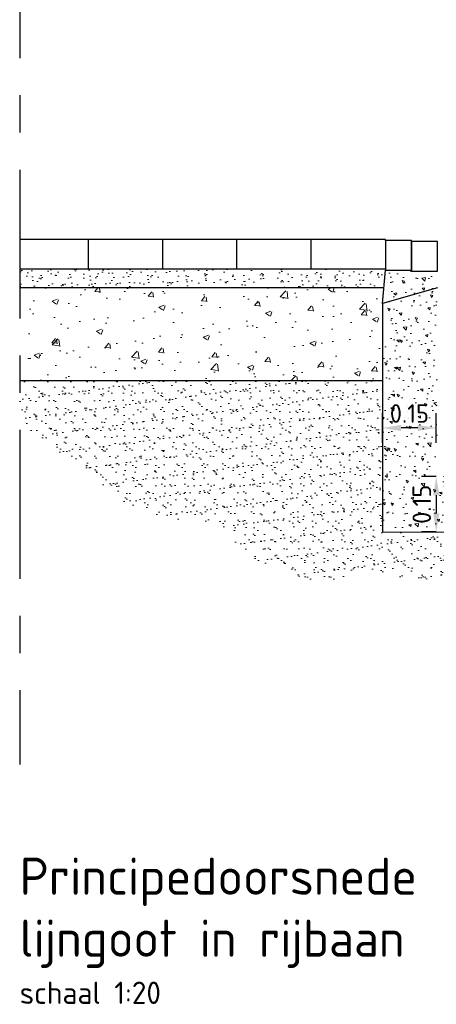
# Model space of a CAD drawing. Header units: metres. Extents: x 2158 to 2361, y 3646 to 3696.
# Tile 7 of 44: x 2199.21 to 2200.33, y 3666.8 to 3669.45. Entities that reach past the tile are written whole.
import ezdxf

# ---------------------------------------------------------------- set-up
doc = ezdxf.new("R2010")
doc.units = ezdxf.units.M
doc.header["$LTSCALE"] = 5
doc.linetypes.add('XX-AFBREEK', pattern=[7, 4, -1, 1, -1])
for name, color, linetype, lineweight in [('N-WE-GW-GROND_ZAND-A', 11, 'Continuous', 18), ('N-WE-RI-HWA-BETONVORM-V', 254, 'Continuous', 18), ('N-WE-RI-HWA_uitstroombak-G', 3, 'Continuous', 25), ('N-WE-VH-VERHARDING_FUNDERING-A', 1, 'Continuous', 18), ('X-XX-AL-AFBREEKLIJN-GD', 7, 'XX-AFBREEK', 25), ('X-XX-AL-T18', 10, 'Continuous', 15)]:
    doc.layers.add(name, color=color, linetype=linetype, lineweight=lineweight)
doc.layers.add('TM00_MAATVOERING', color=1, linetype='Continuous')
doc.styles.add('NLCS-ISO-M20-T25', font='NLCS-ISO.ttf', dxfattribs={"height": 0.05})
doc.styles.add('NLCS-ISO-M20-T50', font='NLCS-ISO.ttf', dxfattribs={"height": 0.1})
doc.dimstyles.new('NLCS-M20-T25-PIJL_L2_H1', dxfattribs={"dimscale": 0.02, "dimtxt": 2.5, "dimasz": 2.5, "dimexe": 2, "dimexo": 2, "dimgap": 0.7, "dimtad": 1, "dimzin": 0, "dimdsep": 46, "dimtxsty": 'NLCS-ISO-M20-T25', "dimcen": 0, "dimdle": 2, "dimclrd": 256, "dimclre": 256, "dimclrt": 256, "dimadec": 1, "dimazin": 0, "dimtfac": 1, "dimtdec": 3, "dimtofl": 0, "dimtmove": 0, "dimatfit": 3, "dimfxl": 2, "dimfxlon": 1, "dimtfillclr": 256, "dimtolj": 1, "dimtzin": 0, "dimlwd": -1, "dimlwe": -1, "dimarcsym": 0})

# ---------------------------------------------------------------- blocks, each defined once
blk = doc.blocks.new('*D35')
at = {"layer": 'Defpoints', "color": 0, "ltscale": 0.2, "transparency": 16777216}
for p in [(2200.3268, 3668.2232), (2200.3265, 3668.0742), (2200.3265, 3668.0742)]:
    blk.add_point(p, dxfattribs=at)
at = {"layer": 'TM00_MAATVOERING', "ltscale": 0.2, "transparency": 16777216}
for p, q in [((2200.3265, 3668.2232), (2200.2865, 3668.2232)), ((2200.3265, 3668.1732), (2200.3265, 3668.1242)), ((2200.3265, 3668.0742), (2200.2865, 3668.0742))]:
    blk.add_line(p, q, dxfattribs=at)
for points in [[(2200.3182, 3668.1732), (2200.3348, 3668.1732), (2200.3265, 3668.2232)], [(2200.3182, 3668.1242), (2200.3348, 3668.1242), (2200.3265, 3668.0742)]]:
    blk.add_solid(points, dxfattribs=at)
at = {"layer": 'TM00_MAATVOERING', "ltscale": 0.2, "transparency": 16777216, "insert": (2200.2875, 3668.1487), "char_height": 0.05, "attachment_point": 5, "rotation": 90, "style": 'NLCS-ISO-M20-T25'}
blk.add_mtext('\\A1;0.15', dxfattribs=at)
blk = doc.blocks.new('*D36')
at = {"layer": 'Defpoints', "color": 0, "ltscale": 0.2, "transparency": 16777216}
for p in [(2200.1819, 3668.3539), (2200.1819, 3668.2232), (2200.3265, 3668.2232)]:
    blk.add_point(p, dxfattribs=at)
at = {"layer": 'TM00_MAATVOERING', "ltscale": 0.2, "transparency": 16777216}
for p, q in [((2200.1819, 3668.3139), (2200.1819, 3668.3939)), ((2200.3265, 3668.3139), (2200.3265, 3668.3939)), ((2200.2765, 3668.3539), (2200.2319, 3668.3539))]:
    blk.add_line(p, q, dxfattribs=at)
for points in [[(2200.2319, 3668.3622), (2200.2319, 3668.3456), (2200.1819, 3668.3539)], [(2200.2765, 3668.3622), (2200.2765, 3668.3456), (2200.3265, 3668.3539)]]:
    blk.add_solid(points, dxfattribs=at)
at = {"layer": 'TM00_MAATVOERING', "ltscale": 0.2, "transparency": 16777216, "insert": (2200.2542, 3668.3929), "char_height": 0.05, "attachment_point": 5, "style": 'NLCS-ISO-M20-T25'}
blk.add_mtext('\\A1;0.15', dxfattribs=at)

msp = doc.modelspace()

# ---------------------------------------------------------------- hatches: boundary and pattern name
at = {"layer": 'N-WE-GW-GROND_ZAND-A'}
h = msp.add_hatch(dxfattribs=at)
h.set_pattern_fill('AVH-FUNDERING_ZAND', color=256, scale=0.02, pattern_type=2)
h.set_pattern_definition([(127.5, (2199.205106, 3667.448533), (-0.0385365, -0.00125987), [0, -0.0304, 0, -0.034, 0, -0.0325]), (97.5, (2199.205106, 3667.448533), (-0.056443, 0.0353955), [0, -0.0164, 0, -0.0274, 0, -0.0105]), (57.5, (2199.205106, 3667.423933), (-0.0001132, 0.06228284), [0, -0.01, 0, -0.036, 0, -0.047]), (47.5, (2199.205106, 3667.42393), (-0.0175535, 0.0601225), [0, -0.005, 0, -0.0236, 0, -0.027])])
h.paths.add_polyline_path([(2199.2051, 3668.7806), (2200.1901, 3668.7806), (2200.1901, 3668.7781), (2200.1857, 3668.7306), (2199.2051, 3668.7306)])
at = {"layer": 'N-WE-GW-GROND_ZAND-A', "ltscale": 0.2}
h = msp.add_hatch(dxfattribs=at)
h.set_pattern_fill('AGW-GROND_ZAND', color=256, scale=0.02, pattern_type=2)
h.set_pattern_definition([(37.5, (-5.551372, 0), (-0.00125986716, 0.03853647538), [0, -0.0304, 0, -0.034, 0, -0.0325]), (7.5, (-5.55137, 0), (0.0353955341, 0.0564429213), [0, -0.0164, 0, -0.0274, 0, -0.0105]), (327.5, (-5.575972, 0), (0.06228283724, 0.00011318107), [0, -0.01, 0, -0.036, 0, -0.047]), (317.5, (-5.57597, 0), (0.0601225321, 0.0175535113), [0, -0.005, 0, -0.0236, 0, -0.027])])
h.paths.add_polyline_path([(2199.2051, 3668.3719), (2199.2051, 3668.4806), (2200.1819, 3668.4806), (2200.1819, 3668.0745), (2200.5263, 3668.0738), (2200.5263, 3667.9255), (2200.1576, 3667.96), (2199.9928, 3667.9403), (2199.8255, 3668.0042), (2199.7362, 3668.0984), (2199.5929, 3668.1118), (2199.4678, 3668.1608)])
at = {"layer": 'N-WE-RI-HWA-BETONVORM-V'}
h = msp.add_hatch(dxfattribs=at)
h.set_pattern_fill('ACO-BETON_LICHT', color=256, scale=0.02, pattern_type=2)
h.set_pattern_definition([(140, (2199.205106, 3667.44853), (0.0063756, 0.0728739), [0.00762, -0.08382]), (85, (2199.205106, 3667.44853), (-0.0764227, -0.014097), [0.006096, -0.067056]), (190.451, (2199.20564, 3667.454605), (-0.0700467, 0.058777), [0.006476, -0.071236]), (136.184, (2199.18479, 3667.44853), (0.016817, 0.1084316), [0.01143, -0.12573]), (186.6356, (2199.18619, 3667.45757), (-0.09897, 0.094962), [0.009714, -0.106854]), (81.184, (2199.18479, 3667.44853), (-0.09897, 0.094962), [0.009144, -0.100584]), (111, (2199.189866, 3667.45869), (0.0409062, 0.060646), [0.00762, -0.08382]), (56, (2199.189866, 3667.45869), (-0.0736752, 0.0247208), [0.006096, -0.067056]), (161.4514, (2199.193275, 3667.463746), (-0.0327691, 0.0853666), [0.006476, -0.071236]), (127.5, (2199.205106, 3667.448533), (-0.033822, 0.00123544), [0, -0.0662432, 0, -0.068072, 0, -0.06731]), (97.5, (2199.205106, 3667.448533), (-0.0400722, 0.0267279), [0, -0.0388112, 0, -0.0647192, 0, -0.025654]), (57.5, (2199.205106, 3667.425876), (0.0022915, 0.05423624), [0, -0.0254, 0, -0.079248, 0, -0.105156]), (47.5, (2199.205106, 3667.415716), (-0.0101706, 0.0592517), [0, -0.03302, 0, -0.0526288, 0, -0.074676])])
h.paths.add_polyline_path([(2200.1901, 3668.7781), (2200.2601, 3668.7781), (2200.2601, 3668.7756), (2200.3301, 3668.7756), (2200.3301, 3668.7306), (2200.1819, 3668.689)])
h = msp.add_hatch(dxfattribs=at)
h.set_pattern_fill('ACO-BETON_LICHT', color=256, scale=0.02, pattern_type=2)
h.set_pattern_definition([(140, (2200.18185, 3668.07454), (0.0063756, 0.072874), [0.00762, -0.08382]), (85, (2200.18185, 3668.07454), (-0.076423, -0.014097), [0.006096, -0.067056]), (190.451, (2200.18238, 3668.08061), (-0.070047, 0.058777), [0.006476, -0.071236]), (136.184, (2200.16153, 3668.07454), (0.016817, 0.108432), [0.01143, -0.12573]), (186.636, (2200.16293, 3668.08358), (-0.09897, 0.094962), [0.009714, -0.106854]), (81.184, (2200.16153, 3668.07454), (-0.09897, 0.094962), [0.009144, -0.100584]), (111, (2200.16661, 3668.0847), (0.040906, 0.060646), [0.00762, -0.08382]), (56, (2200.16661, 3668.0847), (-0.073675, 0.024721), [0.006096, -0.067056]), (161.451, (2200.17002, 3668.089754), (-0.032769, 0.0853666), [0.006476, -0.071236]), (127.5, (2200.18185, 3668.07454), (-0.033822, 0.0012354), [0, -0.0662432, 0, -0.068072, 0, -0.06731]), (97.5, (2200.18185, 3668.07454), (-0.0400722, 0.0267279), [0, -0.0388112, 0, -0.0647192, 0, -0.025654]), (57.5, (2200.18185, 3668.051884), (0.0022915, 0.0542362), [0, -0.0254, 0, -0.079248, 0, -0.105156]), (47.5, (2200.18185, 3668.041724), (-0.0101706, 0.0592517), [0, -0.03302, 0, -0.0526288, 0, -0.074676])])
h.paths.add_polyline_path([(2200.1819, 3668.689), (2200.3301, 3668.7306), (2200.3301, 3668.6902), (2200.3277, 3668.3539), (2200.3276, 3668.3388), (2200.3275, 3668.3172), (2200.3274, 3668.3145), (2200.3273, 3668.2948), (2200.3273, 3668.2872), (2200.3273, 3668.2863), (2200.3272, 3668.2817), (2200.3272, 3668.2768), (2200.3271, 3668.2717), (2200.3271, 3668.2677), (2200.3271, 3668.2626), (2200.3268, 3668.2232), (2200.3662, 3668.2232), (2200.3714, 3668.2232), (2200.3753, 3668.2232), (2200.3805, 3668.2232), (2200.5263, 3668.2232), (2200.5263, 3668.0739), (2200.1819, 3668.0746)])
at = {"layer": 'N-WE-VH-VERHARDING_FUNDERING-A'}
h = msp.add_hatch(dxfattribs=at)
h.set_pattern_fill('AVH-FUNDERING_GRANULAAT_MENG_01', color=256, scale=0.02, pattern_type=2)
h.set_pattern_definition([(50, (-10.24265, 0), (0.1434520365, -0.012550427), [0.015, -0.165]), (355, (-10.24265, 0), (-0.0277502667, 0.1504384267), [0.012, -0.132]), (100.4514, (-10.2307, -0.00105), (0.1157018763, 0.1378879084), [0.012748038, -0.1402284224]), (46.1842, (-10.24265, 0.04), (0.21344821, -0.033103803), [0.0225, -0.2475]), (96.6356, (-10.22487, 0.03724), (0.186932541, 0.194823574), [0.019122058, -0.2103426]), (351.1842, (-10.24265, 0.04), (0.186932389, 0.19482372), [0.018, -0.198]), (21, (-10.22265, 0.03), (0.1193814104, -0.080523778), [0.015, -0.165]), (326, (-10.22265, 0.03), (0.0486630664, 0.145030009), [0.012, -0.132]), (71.4514, (-10.2127, 0.02329), (0.1680445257, 0.0645060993), [0.012748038, -0.1402284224]), (37.5, (-10.242655, 0), (0.00243197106, 0.06657877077), [0, -0.1304, 0, -0.134, 0, -0.1325]), (7.5, (-10.242655, 0), (0.0526139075, 0.0788823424), [0, -0.0764, 0, -0.1274, 0, -0.0505]), (327.5, (-10.287255, 0), (0.10676448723, -0.00451097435), [0, -0.05, 0, -0.156, 0, -0.207]), (317.5, (-10.307255, 0), (0.1166372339, 0.0200209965), [0, -0.065, 0, -0.1036, 0, -0.147])])
h.paths.add_polyline_path([(2199.2051, 3668.7306), (2200.1857, 3668.7306), (2200.1819, 3668.689), (2200.1819, 3668.4806), (2199.2051, 3668.4806)])

# ---------------------------------------------------------------- linework, layer by layer
at = {"layer": 'N-WE-RI-HWA_uitstroombak-G', "ltscale": 0.2}
for p, q in [((2200.1818, 3668.4156), (2200.1818, 3668.2995)), ((2200.1818, 3668.2995), (2200.1818, 3668.0745))]:
    msp.add_line(p, q, dxfattribs=at)
for points in [[(2200.1901, 3668.8581), (2200.1901, 3668.8606), (2199.2051, 3668.8606)], [(2199.3901, 3668.7806), (2199.3901, 3668.8606)], [(2199.5901, 3668.7806), (2199.5901, 3668.8606)], [(2199.7901, 3668.7806), (2199.7901, 3668.8606)], [(2199.9901, 3668.7806), (2199.9901, 3668.8606)], [(2199.9901, 3668.7806), (2199.9901, 3668.8606)], [(2200.1901, 3668.7806), (2199.2051, 3668.7806)], [(2200.1819, 3668.689), (2200.1901, 3668.7781)], [(2200.1857, 3668.7306), (2199.2051, 3668.7306)], [(2200.3301, 3668.7306), (2200.1819, 3668.689), (2200.1819, 3668.0745), (2200.5263, 3668.0738)], [(2200.1819, 3668.4806), (2199.2051, 3668.4806)]]:
    msp.add_lwpolyline(points, dxfattribs=at)
for points in [[(2200.2601, 3668.8581), (2200.1901, 3668.8581), (2200.1901, 3668.7781), (2200.2601, 3668.7781)], [(2200.3301, 3668.8556), (2200.2601, 3668.8556), (2200.2601, 3668.7756), (2200.3301, 3668.7756)]]:
    msp.add_lwpolyline(points, close=True, dxfattribs=at)
at = {"layer": 'X-XX-AL-AFBREEKLIJN-GD', "ltscale": 0.02}
msp.add_line((2199.2051, 3670.4485), (2199.2051, 3667.4485), dxfattribs=at)

# ---------------------------------------------------------------- texts
at = {"layer": 'X-XX-AL-T18', "insert": (2199.2051, 3667.1985), "char_height": 0.1, "width": 5.841356, "attachment_point": 1, "style": 'NLCS-ISO-M20-T50'}
msp.add_mtext('{\\C4;Principedoorsnede\\Plijngoot in rijbaan\\P\\H0.6x;\\C3;schaal 1:20}', dxfattribs=at)

# ---------------------------------------------------------------- dimensions: what is measured, and where the dimension line sits
at = {"layer": 'TM00_MAATVOERING', "ltscale": 0.2}
dim = msp.add_linear_dim(base=(2200.1819, 3668.3539), p1=(2200.3265, 3668.2232), p2=(2200.1819, 3668.2232), text='0.15', dimstyle='NLCS-M20-T25-PIJL_L2_H1', dxfattribs=at)
dim.commit()
dim.dimension.update_dxf_attribs({"geometry": '*D36', "text_midpoint": (2200.2542, 3668.3929)})
dim = msp.add_linear_dim(base=(2200.3265, 3668.0742), p1=(2200.3268, 3668.2232), p2=(2200.3265, 3668.0742), angle=90, dimstyle='NLCS-M20-T25-PIJL_L2_H1', dxfattribs=at)
dim.commit()
dim.dimension.update_dxf_attribs({"geometry": '*D35', "text_midpoint": (2200.2875, 3668.1487)})

doc.saveas('drawing.dxf')
